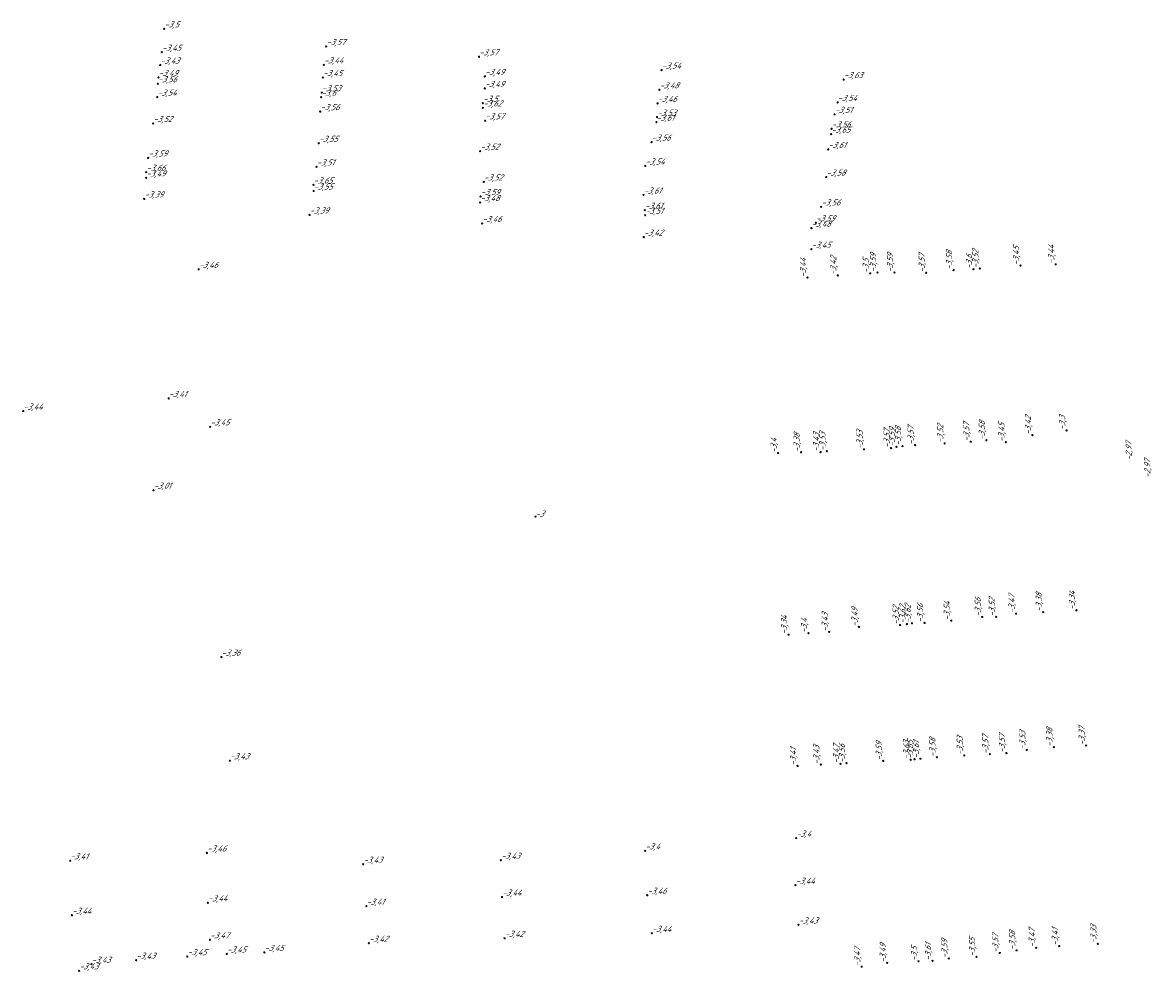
# Model space of a CAD drawing. Header units: metres. Extents: x 162343 to 162665, y 502576 to 502928.
# Tile 33 of 33: x 162564 to 162631, y 502837 to 502893. Entities that reach past the tile are written whole.
import ezdxf

# ---------------------------------------------------------------- set-up
doc = ezdxf.new("R2010")
doc.units = ezdxf.units.M
doc.header["$LTSCALE"] = 0.001
doc.layers.add('B-WE-OG-HOOGTEPUNT-T18', color=7, linetype='Continuous', lineweight=0)
doc.styles.add('Style-Arial', font='arial.ttf')

# ---------------------------------------------------------------- blocks, each defined once
blk = doc.blocks.new('hm_11')
at = {"color": 0, "linetype": 'ByBlock', "lineweight": -2}
blk.add_circle((0, 0), 0.0375, dxfattribs=at)

msp = doc.modelspace()

# ---------------------------------------------------------------- block references
at = {"layer": 'B-WE-OG-HOOGTEPUNT-T18'}
for p in [(162572.396539, 502892.509075), (162572.245411, 502891.127636), (162581.973044, 502891.462573), (162572.159487, 502890.369556), (162581.826215, 502890.382077), (162591.00125, 502890.858043), (162572.054547, 502889.636146), (162581.767852, 502889.63225), (162591.350619, 502889.697939), (162601.7941, 502890.073666), (162572.013411, 502889.267397), (162591.338554, 502888.987216), (162601.663326, 502888.907571), (162612.552504, 502889.510399), (162571.986603, 502888.47782), (162581.671993, 502888.465155), (162581.705392, 502888.737451), (162581.619199, 502887.617078), (162591.226042, 502888.118294), (162591.233281, 502887.837317), (162601.553641, 502888.103628), (162612.198678, 502888.16141), (162571.743394, 502886.915427), (162591.361293, 502887.080695), (162601.481617, 502886.992676), (162601.521764, 502887.295986), (162612.010545, 502887.454875), (162611.816176, 502886.28766), (162611.839245, 502886.605146), (162581.52719, 502885.742916), (162601.202989, 502885.818294), (162591.068223, 502885.283518), (162611.642326, 502885.382708), (162571.440373, 502884.879477), (162581.399051, 502884.350764), (162600.830596, 502884.405052), (162571.328728, 502883.699546), (162571.333204, 502884.036392), (162611.525401, 502883.748875), (162581.214116, 502883.286856), (162581.228851, 502882.926141), (162591.282187, 502883.463503), (162571.213453, 502882.459014), (162591.066839, 502882.243265), (162591.092915, 502882.603282), (162600.723926, 502882.688916), (162600.796923, 502881.793147), (162611.223276, 502881.986748), (162580.984594, 502881.509984), (162591.187129, 502881.0066), (162600.822771, 502881.488845), (162610.90912, 502881.047411), (162610.647114, 502880.732876), (162600.734938, 502880.204109), (162610.643267, 502879.487189), (162574.428476, 502878.295577), (162572.656682, 502870.667135), (162564.061411, 502869.923694), (162575.107777, 502868.991903), (162571.761669, 502865.252174), (162594.339315, 502863.680531), (162575.771796, 502855.382353), (162576.26942, 502849.261373), (162609.74844, 502844.689915), (162574.918893, 502843.81137), (162600.819268, 502843.933385), (162566.832228, 502843.351063), (162584.15314, 502843.140167), (162592.293079, 502843.37574), (162609.702502, 502841.901817), (162574.974456, 502840.867443), (162592.359423, 502841.204167), (162600.943435, 502841.309178), (162566.937608, 502840.125041), (162584.340381, 502840.664909), (162609.886183, 502839.553144), (162601.216134, 502839.057962), (162575.098831, 502838.680197), (162584.488913, 502838.472803), (162592.51036, 502838.763355), (162570.731134, 502837.470703), (162573.758743, 502837.682643), (162576.086894, 502837.839663), (162578.313622, 502837.929538), (162567.366899, 502836.843882), (162568.091468, 502837.237142)]:
    msp.add_blockref('hm_11', p, dxfattribs=at)
at = {"layer": 'B-WE-OG-HOOGTEPUNT-T18', "rotation": 90}
for p in [(162619.050139, 502878.252993), (162620.221918, 502878.301308), (162620.602365, 502878.341391), (162623.006926, 502878.518558), (162625.083912, 502878.590031), (162610.415933, 502877.810269), (162612.201861, 502877.935954), (162614.125904, 502878.05897), (162614.556523, 502878.108036), (162615.5578, 502878.106704), (162617.428058, 502878.093917), (162620.987442, 502868.193643), (162623.712186, 502868.502147), (162625.732181, 502868.77889), (162611.561081, 502867.552094), (162613.756653, 502867.657815), (162615.357265, 502867.733522), (162615.669678, 502867.808674), (162616.031571, 502867.855091), (162616.776077, 502867.910818), (162618.523402, 502868.00937), (162620.065887, 502868.111767), (162622.140364, 502868.079097), (162608.675537, 502867.442198), (162610.035474, 502867.485684), (162611.18937, 502867.496371), (162618.912789, 502857.535331), (162620.747611, 502857.752494), (162621.568222, 502857.762115), (162622.7415, 502857.948952), (162624.350942, 502858.039815), (162626.309836, 502858.150642), (162611.697905, 502856.86619), (162613.457906, 502857.162825), (162615.886598, 502857.276758), (162616.292501, 502857.332104), (162616.593587, 502857.378666), (162617.33587, 502857.401554), (162609.297588, 502856.708609), (162610.474232, 502856.790114), (162626.885142, 502850.15811), (162619.685398, 502849.566925), (162621.192268, 502849.643433), (162622.172673, 502849.708733), (162623.37288, 502849.897197), (162624.979377, 502850.063089), (162609.831467, 502848.950214), (162611.202181, 502849.030412), (162612.364925, 502849.080414), (162612.715033, 502849.114428), (162614.89573, 502849.24539), (162616.514384, 502849.316177), (162616.745683, 502849.34291), (162617.092171, 502849.378039), (162618.063137, 502849.460628), (162623.936785, 502838.203726), (162625.298114, 502838.306456), (162627.569724, 502838.435497), (162618.765266, 502837.572464), (162620.407977, 502837.668554), (162621.777891, 502837.897612), (162622.77676, 502838.05313), (162613.619966, 502837.088184), (162615.124197, 502837.307408), (162616.978431, 502837.40511), (162617.805893, 502837.426888)]:
    msp.add_blockref('hm_11', p, dxfattribs=at)

# ---------------------------------------------------------------- texts
at = {"layer": 'B-WE-OG-HOOGTEPUNT-T18', "char_height": 0.36, "attachment_point": 7, "style": 'Style-Arial'}
for s, insert in [('{\\fNLCS-ISO|b0|i1|c0|p34;\\Q15;\\C256;-3,5}', (162572.396539, 502892.509075)), ('{\\fNLCS-ISO|b0|i1|c0|p34;\\Q15;\\C256;-3,57}', (162581.973044, 502891.462573)), ('{\\fNLCS-ISO|b0|i1|c0|p34;\\Q15;\\C256;-3,45}', (162572.245411, 502891.127636)), ('{\\fNLCS-ISO|b0|i1|c0|p34;\\Q15;\\C256;-3,57}', (162591.00125, 502890.858043)), ('{\\fNLCS-ISO|b0|i1|c0|p34;\\Q15;\\C256;-3,43}', (162572.159487, 502890.369556)), ('{\\fNLCS-ISO|b0|i1|c0|p34;\\Q15;\\C256;-3,44}', (162581.826215, 502890.382077)), ('{\\fNLCS-ISO|b0|i1|c0|p34;\\Q15;\\C256;-3,54}', (162601.7941, 502890.073666)), ('{\\fNLCS-ISO|b0|i1|c0|p34;\\Q15;\\C256;-3,56}', (162572.013411, 502889.267397)), ('{\\fNLCS-ISO|b0|i1|c0|p34;\\Q15;\\C256;-3,49}', (162572.054547, 502889.636146)), ('{\\fNLCS-ISO|b0|i1|c0|p34;\\Q15;\\C256;-3,45}', (162581.767852, 502889.63225)), ('{\\fNLCS-ISO|b0|i1|c0|p34;\\Q15;\\C256;-3,49}', (162591.350619, 502889.697939)), ('{\\fNLCS-ISO|b0|i1|c0|p34;\\Q15;\\C256;-3,63}', (162612.552504, 502889.510399)), ('{\\fNLCS-ISO|b0|i1|c0|p34;\\Q15;\\C256;-3,53}', (162581.705392, 502888.737451)), ('{\\fNLCS-ISO|b0|i1|c0|p34;\\Q15;\\C256;-3,49}', (162591.338554, 502888.987216)), ('{\\fNLCS-ISO|b0|i1|c0|p34;\\Q15;\\C256;-3,48}', (162601.663326, 502888.907571)), ('{\\fNLCS-ISO|b0|i1|c0|p34;\\Q15;\\C256;-3,54}', (162571.986603, 502888.47782)), ('{\\fNLCS-ISO|b0|i1|c0|p34;\\Q15;\\C256;-3,6}', (162581.671993, 502888.465155)), ('{\\fNLCS-ISO|b0|i1|c0|p34;\\Q15;\\C256;-3,5}', (162591.226042, 502888.118294)), ('{\\fNLCS-ISO|b0|i1|c0|p34;\\Q15;\\C256;-3,46}', (162601.553641, 502888.103628)), ('{\\fNLCS-ISO|b0|i1|c0|p34;\\Q15;\\C256;-3,54}', (162612.198678, 502888.16141)), ('{\\fNLCS-ISO|b0|i1|c0|p34;\\Q15;\\C256;-3,56}', (162581.619199, 502887.617078)), ('{\\fNLCS-ISO|b0|i1|c0|p34;\\Q15;\\C256;-3,62}', (162591.233281, 502887.837317)), ('{\\fNLCS-ISO|b0|i1|c0|p34;\\Q15;\\C256;-3,53}', (162601.521764, 502887.295986)), ('{\\fNLCS-ISO|b0|i1|c0|p34;\\Q15;\\C256;-3,51}', (162612.010545, 502887.454875)), ('{\\fNLCS-ISO|b0|i1|c0|p34;\\Q15;\\C256;-3,52}', (162571.743394, 502886.915427)), ('{\\fNLCS-ISO|b0|i1|c0|p34;\\Q15;\\C256;-3,57}', (162591.361293, 502887.080695)), ('{\\fNLCS-ISO|b0|i1|c0|p34;\\Q15;\\C256;-3,61}', (162601.481617, 502886.992676)), ('{\\fNLCS-ISO|b0|i1|c0|p34;\\Q15;\\C256;-3,56}', (162611.839245, 502886.605146)), ('{\\fNLCS-ISO|b0|i1|c0|p34;\\Q15;\\C256;-3,65}', (162611.816176, 502886.28766)), ('{\\fNLCS-ISO|b0|i1|c0|p34;\\Q15;\\C256;-3,55}', (162581.52719, 502885.742916)), ('{\\fNLCS-ISO|b0|i1|c0|p34;\\Q15;\\C256;-3,52}', (162591.068223, 502885.283518)), ('{\\fNLCS-ISO|b0|i1|c0|p34;\\Q15;\\C256;-3,56}', (162601.202989, 502885.818294)), ('{\\fNLCS-ISO|b0|i1|c0|p34;\\Q15;\\C256;-3,61}', (162611.642326, 502885.382708)), ('{\\fNLCS-ISO|b0|i1|c0|p34;\\Q15;\\C256;-3,59}', (162571.440373, 502884.879477)), ('{\\fNLCS-ISO|b0|i1|c0|p34;\\Q15;\\C256;-3,66}', (162571.333204, 502884.036392)), ('{\\fNLCS-ISO|b0|i1|c0|p34;\\Q15;\\C256;-3,51}', (162581.399051, 502884.350764)), ('{\\fNLCS-ISO|b0|i1|c0|p34;\\Q15;\\C256;-3,54}', (162600.830596, 502884.405052)), ('{\\fNLCS-ISO|b0|i1|c0|p34;\\Q15;\\C256;-3,49}', (162571.328728, 502883.699546)), ('{\\fNLCS-ISO|b0|i1|c0|p34;\\Q15;\\C256;-3,65}', (162581.214116, 502883.286856)), ('{\\fNLCS-ISO|b0|i1|c0|p34;\\Q15;\\C256;-3,52}', (162591.282187, 502883.463503)), ('{\\fNLCS-ISO|b0|i1|c0|p34;\\Q15;\\C256;-3,58}', (162611.525401, 502883.748875)), ('{\\fNLCS-ISO|b0|i1|c0|p34;\\Q15;\\C256;-3,55}', (162581.228851, 502882.926141)), ('{\\fNLCS-ISO|b0|i1|c0|p34;\\Q15;\\C256;-3,59}', (162591.092915, 502882.603282)), ('{\\fNLCS-ISO|b0|i1|c0|p34;\\Q15;\\C256;-3,61}', (162600.723926, 502882.688916)), ('{\\fNLCS-ISO|b0|i1|c0|p34;\\Q15;\\C256;-3,39}', (162571.213453, 502882.459014)), ('{\\fNLCS-ISO|b0|i1|c0|p34;\\Q15;\\C256;-3,48}', (162591.066839, 502882.243265)), ('{\\fNLCS-ISO|b0|i1|c0|p34;\\Q15;\\C256;-3,56}', (162611.223276, 502881.986748)), ('{\\fNLCS-ISO|b0|i1|c0|p34;\\Q15;\\C256;-3,39}', (162580.984594, 502881.509984)), ('{\\fNLCS-ISO|b0|i1|c0|p34;\\Q15;\\C256;-3,61}', (162600.796923, 502881.793147)), ('{\\fNLCS-ISO|b0|i1|c0|p34;\\Q15;\\C256;-3,51}', (162600.822771, 502881.488845)), ('{\\fNLCS-ISO|b0|i1|c0|p34;\\Q15;\\C256;-3,46}', (162591.187129, 502881.0066)), ('{\\fNLCS-ISO|b0|i1|c0|p34;\\Q15;\\C256;-3,48}', (162610.647114, 502880.732876)), ('{\\fNLCS-ISO|b0|i1|c0|p34;\\Q15;\\C256;-3,59}', (162610.90912, 502881.047411)), ('{\\fNLCS-ISO|b0|i1|c0|p34;\\Q15;\\C256;-3,42}', (162600.734938, 502880.204109)), ('{\\fNLCS-ISO|b0|i1|c0|p34;\\Q15;\\C256;-3,45}', (162610.643267, 502879.487189)), ('{\\fNLCS-ISO|b0|i1|c0|p34;\\Q15;\\C256;-3,46}', (162574.428476, 502878.295577)), ('{\\fNLCS-ISO|b0|i1|c0|p34;\\Q15;\\C256;-3,41}', (162572.656682, 502870.667135)), ('{\\fNLCS-ISO|b0|i1|c0|p34;\\Q15;\\C256;-3,44}', (162564.061411, 502869.923694)), ('{\\fNLCS-ISO|b0|i1|c0|p34;\\Q15;\\C256;-3,45}', (162575.107777, 502868.991903)), ('{\\fNLCS-ISO|b0|i1|c0|p34;\\Q15;\\C256;-3,01}', (162571.761669, 502865.252174)), ('{\\fNLCS-ISO|b0|i1|c0|p34;\\Q15;\\C256;-3}', (162594.339315, 502863.680531)), ('{\\fNLCS-ISO|b0|i1|c0|p34;\\Q15;\\C256;-3,36}', (162575.771796, 502855.382353)), ('{\\fNLCS-ISO|b0|i1|c0|p34;\\Q15;\\C256;-3,43}', (162576.26942, 502849.261373)), ('{\\fNLCS-ISO|b0|i1|c0|p34;\\Q15;\\C256;-3,4}', (162609.74844, 502844.689915)), ('{\\fNLCS-ISO|b0|i1|c0|p34;\\Q15;\\C256;-3,46}', (162574.918893, 502843.81137)), ('{\\fNLCS-ISO|b0|i1|c0|p34;\\Q15;\\C256;-3,4}', (162600.819268, 502843.933385)), ('{\\fNLCS-ISO|b0|i1|c0|p34;\\Q15;\\C256;-3,41}', (162566.832228, 502843.351063)), ('{\\fNLCS-ISO|b0|i1|c0|p34;\\Q15;\\C256;-3,43}', (162584.15314, 502843.140167)), ('{\\fNLCS-ISO|b0|i1|c0|p34;\\Q15;\\C256;-3,43}', (162592.293079, 502843.37574)), ('{\\fNLCS-ISO|b0|i1|c0|p34;\\Q15;\\C256;-3,44}', (162609.702502, 502841.901817)), ('{\\fNLCS-ISO|b0|i1|c0|p34;\\Q15;\\C256;-3,44}', (162592.359423, 502841.204167)), ('{\\fNLCS-ISO|b0|i1|c0|p34;\\Q15;\\C256;-3,46}', (162600.943435, 502841.309178)), ('{\\fNLCS-ISO|b0|i1|c0|p34;\\Q15;\\C256;-3,44}', (162574.974456, 502840.867443)), ('{\\fNLCS-ISO|b0|i1|c0|p34;\\Q15;\\C256;-3,41}', (162584.340381, 502840.664909)), ('{\\fNLCS-ISO|b0|i1|c0|p34;\\Q15;\\C256;-3,44}', (162566.937608, 502840.125041)), ('{\\fNLCS-ISO|b0|i1|c0|p34;\\Q15;\\C256;-3,43}', (162609.886183, 502839.553144)), ('{\\fNLCS-ISO|b0|i1|c0|p34;\\Q15;\\C256;-3,47}', (162575.098831, 502838.680197)), ('{\\fNLCS-ISO|b0|i1|c0|p34;\\Q15;\\C256;-3,42}', (162584.488913, 502838.472803)), ('{\\fNLCS-ISO|b0|i1|c0|p34;\\Q15;\\C256;-3,42}', (162592.51036, 502838.763355)), ('{\\fNLCS-ISO|b0|i1|c0|p34;\\Q15;\\C256;-3,44}', (162601.216134, 502839.057962)), ('{\\fNLCS-ISO|b0|i1|c0|p34;\\Q15;\\C256;-3,45}', (162576.086894, 502837.839663)), ('{\\fNLCS-ISO|b0|i1|c0|p34;\\Q15;\\C256;-3,45}', (162578.313622, 502837.929538)), ('{\\fNLCS-ISO|b0|i1|c0|p34;\\Q15;\\C256;-3,43}', (162568.091468, 502837.237142)), ('{\\fNLCS-ISO|b0|i1|c0|p34;\\Q15;\\C256;-3,43}', (162570.731134, 502837.470703)), ('{\\fNLCS-ISO|b0|i1|c0|p34;\\Q15;\\C256;-3,45}', (162573.758743, 502837.682643)), ('{\\fNLCS-ISO|b0|i1|c0|p34;\\Q15;\\C256;-3,43}', (162567.366899, 502836.843882))]:
    msp.add_mtext(s, dxfattribs=dict(at, insert=insert))
at = {"layer": 'B-WE-OG-HOOGTEPUNT-T18', "char_height": 0.36, "attachment_point": 7, "rotation": 90, "style": 'Style-Arial'}
for s, insert in [('{\\fNLCS-ISO|b0|i1|c0|p34;\\Q15;\\C256;-3,45}', (162623.006926, 502878.518558)), ('{\\fNLCS-ISO|b0|i1|c0|p34;\\Q15;\\C256;-3,44}', (162625.083912, 502878.590031)), ('{\\fNLCS-ISO|b0|i1|c0|p34;\\Q15;\\C256;-3,44}', (162610.415933, 502877.810269)), ('{\\fNLCS-ISO|b0|i1|c0|p34;\\Q15;\\C256;-3,42}', (162612.201861, 502877.935954)), ('{\\fNLCS-ISO|b0|i1|c0|p34;\\Q15;\\C256;-3,5}', (162614.125904, 502878.05897)), ('{\\fNLCS-ISO|b0|i1|c0|p34;\\Q15;\\C256;-3,59}', (162614.556523, 502878.108036)), ('{\\fNLCS-ISO|b0|i1|c0|p34;\\Q15;\\C256;-3,59}', (162615.5578, 502878.106704)), ('{\\fNLCS-ISO|b0|i1|c0|p34;\\Q15;\\C256;-3,57}', (162617.428058, 502878.093917)), ('{\\fNLCS-ISO|b0|i1|c0|p34;\\Q15;\\C256;-3,58}', (162619.050139, 502878.252993)), ('{\\fNLCS-ISO|b0|i1|c0|p34;\\Q15;\\C256;-3,6}', (162620.221918, 502878.301308)), ('{\\fNLCS-ISO|b0|i1|c0|p34;\\Q15;\\C256;-3,52}', (162620.602365, 502878.341391)), ('{\\fNLCS-ISO|b0|i1|c0|p34;\\Q15;\\C256;-3,42}', (162623.712186, 502868.502147)), ('{\\fNLCS-ISO|b0|i1|c0|p34;\\Q15;\\C256;-3,3}', (162625.732181, 502868.77889)), ('{\\fNLCS-ISO|b0|i1|c0|p34;\\Q15;\\C256;-3,57}', (162615.357265, 502867.733522)), ('{\\fNLCS-ISO|b0|i1|c0|p34;\\Q15;\\C256;-3,59}', (162615.669678, 502867.808674)), ('{\\fNLCS-ISO|b0|i1|c0|p34;\\Q15;\\C256;-3,58}', (162616.031571, 502867.855091)), ('{\\fNLCS-ISO|b0|i1|c0|p34;\\Q15;\\C256;-3,57}', (162616.776077, 502867.910818)), ('{\\fNLCS-ISO|b0|i1|c0|p34;\\Q15;\\C256;-3,52}', (162618.523402, 502868.00937)), ('{\\fNLCS-ISO|b0|i1|c0|p34;\\Q15;\\C256;-3,57}', (162620.065887, 502868.111767)), ('{\\fNLCS-ISO|b0|i1|c0|p34;\\Q15;\\C256;-3,58}', (162620.987442, 502868.193643)), ('{\\fNLCS-ISO|b0|i1|c0|p34;\\Q15;\\C256;-3,45}', (162622.140364, 502868.079097)), ('{\\fNLCS-ISO|b0|i1|c0|p34;\\Q15;\\C256;-3,4}', (162608.675537, 502867.442198)), ('{\\fNLCS-ISO|b0|i1|c0|p34;\\Q15;\\C256;-3,38}', (162610.035474, 502867.485684)), ('{\\fNLCS-ISO|b0|i1|c0|p34;\\Q15;\\C256;-3,43}', (162611.18937, 502867.496371)), ('{\\fNLCS-ISO|b0|i1|c0|p34;\\Q15;\\C256;-3,53}', (162611.561081, 502867.552094)), ('{\\fNLCS-ISO|b0|i1|c0|p34;\\Q15;\\C256;-3,53}', (162613.756653, 502867.657815)), ('{\\fNLCS-ISO|b0|i1|c0|p34;\\Q15;\\C256;-2,97}', (162629.659039, 502866.988457)), ('{\\fNLCS-ISO|b0|i1|c0|p34;\\Q15;\\C256;-2,97}', (162630.767506, 502865.951029)), ('{\\fNLCS-ISO|b0|i1|c0|p34;\\Q15;\\C256;-3,56}', (162620.747611, 502857.752494)), ('{\\fNLCS-ISO|b0|i1|c0|p34;\\Q15;\\C256;-3,52}', (162621.568222, 502857.762115)), ('{\\fNLCS-ISO|b0|i1|c0|p34;\\Q15;\\C256;-3,47}', (162622.7415, 502857.948952)), ('{\\fNLCS-ISO|b0|i1|c0|p34;\\Q15;\\C256;-3,38}', (162624.350942, 502858.039815)), ('{\\fNLCS-ISO|b0|i1|c0|p34;\\Q15;\\C256;-3,34}', (162626.309836, 502858.150642)), ('{\\fNLCS-ISO|b0|i1|c0|p34;\\Q15;\\C256;-3,49}', (162613.457906, 502857.162825)), ('{\\fNLCS-ISO|b0|i1|c0|p34;\\Q15;\\C256;-3,52}', (162615.886598, 502857.276758)), ('{\\fNLCS-ISO|b0|i1|c0|p34;\\Q15;\\C256;-3,62}', (162616.292501, 502857.332104)), ('{\\fNLCS-ISO|b0|i1|c0|p34;\\Q15;\\C256;-3,62}', (162616.593587, 502857.378666)), ('{\\fNLCS-ISO|b0|i1|c0|p34;\\Q15;\\C256;-3,56}', (162617.33587, 502857.401554)), ('{\\fNLCS-ISO|b0|i1|c0|p34;\\Q15;\\C256;-3,54}', (162618.912789, 502857.535331)), ('{\\fNLCS-ISO|b0|i1|c0|p34;\\Q15;\\C256;-3,34}', (162609.297588, 502856.708609)), ('{\\fNLCS-ISO|b0|i1|c0|p34;\\Q15;\\C256;-3,4}', (162610.474232, 502856.790114)), ('{\\fNLCS-ISO|b0|i1|c0|p34;\\Q15;\\C256;-3,43}', (162611.697905, 502856.86619)), ('{\\fNLCS-ISO|b0|i1|c0|p34;\\Q15;\\C256;-3,57}', (162621.192268, 502849.643433)), ('{\\fNLCS-ISO|b0|i1|c0|p34;\\Q15;\\C256;-3,57}', (162622.172673, 502849.708733)), ('{\\fNLCS-ISO|b0|i1|c0|p34;\\Q15;\\C256;-3,53}', (162623.37288, 502849.897197)), ('{\\fNLCS-ISO|b0|i1|c0|p34;\\Q15;\\C256;-3,38}', (162624.979377, 502850.063089)), ('{\\fNLCS-ISO|b0|i1|c0|p34;\\Q15;\\C256;-3,37}', (162626.885142, 502850.15811)), ('{\\fNLCS-ISO|b0|i1|c0|p34;\\Q15;\\C256;-3,43}', (162611.202181, 502849.030412)), ('{\\fNLCS-ISO|b0|i1|c0|p34;\\Q15;\\C256;-3,47}', (162612.364925, 502849.080414)), ('{\\fNLCS-ISO|b0|i1|c0|p34;\\Q15;\\C256;-3,56}', (162612.715033, 502849.114428)), ('{\\fNLCS-ISO|b0|i1|c0|p34;\\Q15;\\C256;-3,59}', (162614.89573, 502849.24539)), ('{\\fNLCS-ISO|b0|i1|c0|p34;\\Q15;\\C256;-3,63}', (162616.514384, 502849.316177)), ('{\\fNLCS-ISO|b0|i1|c0|p34;\\Q15;\\C256;-3,65}', (162616.745683, 502849.34291)), ('{\\fNLCS-ISO|b0|i1|c0|p34;\\Q15;\\C256;-3,61}', (162617.092171, 502849.378039)), ('{\\fNLCS-ISO|b0|i1|c0|p34;\\Q15;\\C256;-3,58}', (162618.063137, 502849.460628)), ('{\\fNLCS-ISO|b0|i1|c0|p34;\\Q15;\\C256;-3,53}', (162619.685398, 502849.566925)), ('{\\fNLCS-ISO|b0|i1|c0|p34;\\Q15;\\C256;-3,41}', (162609.831467, 502848.950214)), ('{\\fNLCS-ISO|b0|i1|c0|p34;\\Q15;\\C256;-3,33}', (162627.569724, 502838.435497)), ('{\\fNLCS-ISO|b0|i1|c0|p34;\\Q15;\\C256;-3,55}', (162620.407977, 502837.668554)), ('{\\fNLCS-ISO|b0|i1|c0|p34;\\Q15;\\C256;-3,57}', (162621.777891, 502837.897612)), ('{\\fNLCS-ISO|b0|i1|c0|p34;\\Q15;\\C256;-3,58}', (162622.77676, 502838.05313)), ('{\\fNLCS-ISO|b0|i1|c0|p34;\\Q15;\\C256;-3,47}', (162623.936785, 502838.203726)), ('{\\fNLCS-ISO|b0|i1|c0|p34;\\Q15;\\C256;-3,41}', (162625.298114, 502838.306456)), ('{\\fNLCS-ISO|b0|i1|c0|p34;\\Q15;\\C256;-3,47}', (162613.619966, 502837.088184)), ('{\\fNLCS-ISO|b0|i1|c0|p34;\\Q15;\\C256;-3,49}', (162615.124197, 502837.307408)), ('{\\fNLCS-ISO|b0|i1|c0|p34;\\Q15;\\C256;-3,5}', (162616.978431, 502837.40511)), ('{\\fNLCS-ISO|b0|i1|c0|p34;\\Q15;\\C256;-3,61}', (162617.805893, 502837.426888)), ('{\\fNLCS-ISO|b0|i1|c0|p34;\\Q15;\\C256;-3,59}', (162618.765266, 502837.572464))]:
    msp.add_mtext(s, dxfattribs=dict(at, insert=insert))

doc.saveas('drawing.dxf')
